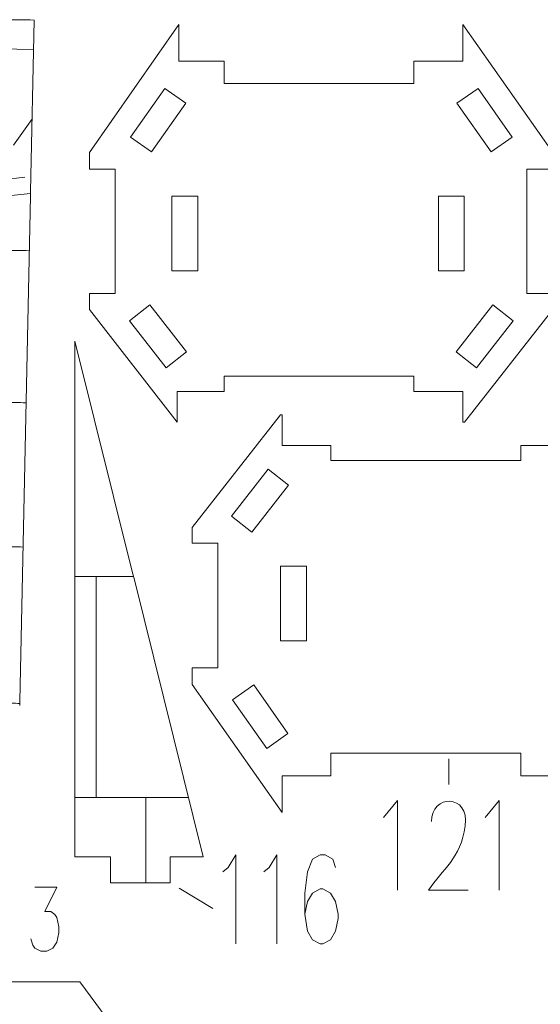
# Model space of a CAD drawing. Header units: millimetres. Extents: x -182 to 184, y -139 to 138.
# Tile 5 of 9: x -47 to 20, y 8 to 134. Entities that reach past the tile are written whole.
import ezdxf

# ---------------------------------------------------------------- set-up
doc = ezdxf.new("R2010")
doc.units = ezdxf.units.MM
doc.header["$MEASUREMENT"] = 0
doc.layers.add('Layer 1', color=7, linetype='Continuous')

msp = doc.modelspace()

# ---------------------------------------------------------------- linework, layer by layer
at = {"layer": 'Layer 1', "lineweight": 9}
for points, knots in [([(-45.6388, 112.0878), (-45.6388, 112.0878), (-45.1727, 134.0087), (-45.1727, 134.0087), (-45.1727, 134.0087), (-46.5086, 134.0401), (-48.1155, 134.055), (-49.4509, 134.0479), (-49.4509, 134.0479), (-63.7022, 133.9591), (-77.8606, 131.6785), (-91.4339, 127.2764), (-91.4339, 127.2764), (-91.4339, 127.2764), (-90.6795, 124.6924), (-90.6795, 124.6924)], [0, 0, 0, 0, 0.2, 0.2, 0.2, 0.2, 0.4, 0.4, 0.4, 0.4, 0.6, 0.6, 0.6, 0.6, 1, 1, 1, 1]), ([(-20.9048, 127.8864), (-20.9048, 127.8864), (-20.9048, 128.7665), (-20.9048, 128.7665), (-20.9048, 128.7665), (-20.9048, 128.7665), (-26.6789, 128.7665), (-26.6789, 128.7665), (-26.6789, 128.7665), (-26.6789, 128.7665), (-26.6789, 133.4456), (-26.6789, 133.4456), (-26.6789, 133.4456), (-26.6789, 133.4456), (-38.0947, 117.0638), (-38.0947, 117.0638), (-38.0947, 117.0638), (-38.0947, 117.0638), (-38.0947, 114.9457), (-38.0947, 114.9457), (-38.0947, 114.9457), (-38.0947, 114.9457), (-34.8303, 114.9457), (-34.8303, 114.9457), (-34.8303, 114.9457), (-34.8303, 114.9457), (-34.8303, 99.0103), (-34.8303, 99.0103), (-34.8303, 99.0103), (-34.8303, 99.0103), (-38.0947, 99.0103), (-38.0947, 99.0103), (-38.0947, 99.0103), (-38.0947, 99.0103), (-38.0947, 96.9748), (-38.0947, 96.9748), (-38.0947, 96.9748), (-38.0947, 96.9748), (-26.8991, 82.5806), (-26.8991, 82.5806), (-26.8991, 82.5806), (-26.8991, 82.5806), (-26.8991, 86.5033), (-26.8991, 86.5033), (-26.8991, 86.5033), (-26.8991, 86.5033), (-20.9048, 86.5033), (-20.9048, 86.5033), (-20.9048, 86.5033), (-20.9048, 86.5033), (-20.9048, 87.1866), (-20.9048, 87.1866)], [0, 0, 0, 0, 0.07142857, 0.07142857, 0.07142857, 0.07142857, 0.14285714, 0.14285714, 0.14285714, 0.14285714, 0.21428571, 0.21428571, 0.21428571, 0.21428571, 0.28571429, 0.28571429, 0.28571429, 0.28571429, 0.35714286, 0.35714286, 0.35714286, 0.35714286, 0.42857143, 0.42857143, 0.42857143, 0.42857143, 0.5, 0.5, 0.5, 0.5, 0.57142857, 0.57142857, 0.57142857, 0.57142857, 0.64285714, 0.64285714, 0.64285714, 0.64285714, 0.71428571, 0.71428571, 0.71428571, 0.71428571, 0.78571429, 0.78571429, 0.78571429, 0.78571429, 0.85714286, 0.85714286, 0.85714286, 0.85714286, 1, 1, 1, 1]), ([(3.3919, 87.1866), (3.3919, 87.1866), (3.3919, 86.5033), (3.3919, 86.5033), (3.3919, 86.5033), (3.3919, 86.5033), (9.6212, 86.5033), (9.6212, 86.5033), (9.6212, 86.5033), (9.6212, 86.5033), (9.6212, 82.5806), (9.6212, 82.5806), (9.6212, 82.5806), (9.6212, 82.5806), (9.8434, 82.5806), (9.8434, 82.5806), (9.8434, 82.5806), (9.8434, 82.5806), (21.1411, 96.9748), (21.1411, 96.9748), (21.1411, 96.9748), (21.1411, 96.9748), (21.1411, 99.0103), (21.1411, 99.0103), (21.1411, 99.0103), (21.1411, 99.0103), (17.8463, 99.0103), (17.8463, 99.0103), (17.8463, 99.0103), (17.8463, 99.0103), (17.8463, 114.9457), (17.8463, 114.9457), (17.8463, 114.9457), (17.8463, 114.9457), (21.1411, 114.9457), (21.1411, 114.9457), (21.1411, 114.9457), (21.1411, 114.9457), (21.1411, 117.0638), (21.1411, 117.0638), (21.1411, 117.0638), (21.1411, 117.0638), (9.6212, 133.4456), (9.6212, 133.4456), (9.6212, 133.4456), (9.6212, 133.4456), (9.6212, 128.7665), (9.6212, 128.7665), (9.6212, 128.7665), (9.6212, 128.7665), (3.3919, 128.7665), (3.3919, 128.7665), (3.3919, 128.7665), (3.3919, 128.7665), (3.3919, 127.8864), (3.3919, 127.8864)], [0, 0, 0, 0, 0.06666667, 0.06666667, 0.06666667, 0.06666667, 0.13333333, 0.13333333, 0.13333333, 0.13333333, 0.2, 0.2, 0.2, 0.2, 0.26666667, 0.26666667, 0.26666667, 0.26666667, 0.33333333, 0.33333333, 0.33333333, 0.33333333, 0.4, 0.4, 0.4, 0.4, 0.46666667, 0.46666667, 0.46666667, 0.46666667, 0.53333333, 0.53333333, 0.53333333, 0.53333333, 0.6, 0.6, 0.6, 0.6, 0.66666667, 0.66666667, 0.66666667, 0.66666667, 0.73333333, 0.73333333, 0.73333333, 0.73333333, 0.8, 0.8, 0.8, 0.8, 0.86666667, 0.86666667, 0.86666667, 0.86666667, 1, 1, 1, 1]), ([(3.3919, 127.3242), (3.3919, 127.3242), (3.3919, 125.8819), (3.3919, 125.8819), (3.3919, 125.8819), (3.3919, 125.8819), (-20.9048, 125.8819), (-20.9048, 125.8819), (-20.9048, 125.8819), (-20.9048, 125.8819), (-20.9048, 127.3242), (-20.9048, 127.3242)], [0, 0, 0, 0, 0.25, 0.25, 0.25, 0.25, 0.5, 0.5, 0.5, 0.5, 1, 1, 1, 1]), ([(-32.8692, 119.0258), (-32.8692, 119.0258), (-28.4909, 125.2624), (-28.4909, 125.2624), (-28.4909, 125.2624), (-28.4909, 125.2624), (-25.7884, 123.3652), (-25.7884, 123.3652), (-25.7884, 123.3652), (-25.7884, 123.3652), (-30.1666, 117.1286), (-30.1666, 117.1286), (-30.1666, 117.1286), (-30.1666, 117.1286), (-32.8692, 119.0258), (-32.8692, 119.0258)], [0, 0, 0, 0, 0.2, 0.2, 0.2, 0.2, 0.4, 0.4, 0.4, 0.4, 0.6, 0.6, 0.6, 0.6, 1, 1, 1, 1]), ([(15.9612, 119.0258), (15.9612, 119.0258), (13.2587, 117.1286), (13.2587, 117.1286), (13.2587, 117.1286), (13.2587, 117.1286), (8.8804, 123.3652), (8.8804, 123.3652), (8.8804, 123.3652), (8.8804, 123.3652), (11.5829, 125.2624), (11.5829, 125.2624), (11.5829, 125.2624), (11.5829, 125.2624), (15.9612, 119.0258), (15.9612, 119.0258)], [0, 0, 0, 0, 0.2, 0.2, 0.2, 0.2, 0.4, 0.4, 0.4, 0.4, 0.6, 0.6, 0.6, 0.6, 1, 1, 1, 1]), ([(-27.5657, 101.9251), (-27.5657, 101.9251), (-27.5657, 111.4734), (-27.5657, 111.4734), (-27.5657, 111.4734), (-27.5657, 111.4734), (-24.2637, 111.4734), (-24.2637, 111.4734), (-24.2637, 111.4734), (-24.2637, 111.4734), (-24.2637, 101.9251), (-24.2637, 101.9251), (-24.2637, 101.9251), (-24.2637, 101.9251), (-27.5657, 101.9251), (-27.5657, 101.9251)], [0, 0, 0, 0, 0.2, 0.2, 0.2, 0.2, 0.4, 0.4, 0.4, 0.4, 0.6, 0.6, 0.6, 0.6, 1, 1, 1, 1]), ([(6.5243, 101.9251), (6.5243, 101.9251), (6.5243, 111.4734), (6.5243, 111.4734), (6.5243, 111.4734), (6.5243, 111.4734), (9.8263, 111.4734), (9.8263, 111.4734), (9.8263, 111.4734), (9.8263, 111.4734), (9.8263, 101.9251), (9.8263, 101.9251), (9.8263, 101.9251), (9.8263, 101.9251), (6.5243, 101.9251), (6.5243, 101.9251)], [0, 0, 0, 0, 0.2, 0.2, 0.2, 0.2, 0.4, 0.4, 0.4, 0.4, 0.6, 0.6, 0.6, 0.6, 1, 1, 1, 1]), ([(-30.3973, 97.5689), (-30.3973, 97.5689), (-25.7039, 91.5659), (-25.7039, 91.5659), (-25.7039, 91.5659), (-25.7039, 91.5659), (-28.3052, 89.5321), (-28.3052, 89.5321), (-28.3052, 89.5321), (-28.3052, 89.5321), (-32.9986, 95.5351), (-32.9986, 95.5351), (-32.9986, 95.5351), (-32.9986, 95.5351), (-30.3973, 97.5689), (-30.3973, 97.5689)], [0, 0, 0, 0, 0.2, 0.2, 0.2, 0.2, 0.4, 0.4, 0.4, 0.4, 0.6, 0.6, 0.6, 0.6, 1, 1, 1, 1]), ([(11.3972, 89.5321), (11.3972, 89.5321), (8.7959, 91.5659), (8.7959, 91.5659), (8.7959, 91.5659), (8.7959, 91.5659), (13.4894, 97.5689), (13.4894, 97.5689), (13.4894, 97.5689), (13.4894, 97.5689), (16.0907, 95.5351), (16.0907, 95.5351), (16.0907, 95.5351), (16.0907, 95.5351), (11.3972, 89.5321), (11.3972, 89.5321)], [0, 0, 0, 0, 0.2, 0.2, 0.2, 0.2, 0.4, 0.4, 0.4, 0.4, 0.6, 0.6, 0.6, 0.6, 1, 1, 1, 1]), ([(-32.5481, 63.0902), (-32.5481, 63.0902), (-39.9657, 92.9056), (-39.9657, 92.9056), (-39.9657, 92.9056), (-39.9657, 92.9056), (-39.9657, 63.0985), (-39.9657, 63.0985)], [0, 0, 0, 0, 0.33333333, 0.33333333, 0.33333333, 0.33333333, 1, 1, 1, 1]), ([(-20.9048, 87.7488), (-20.9048, 87.7488), (-20.9048, 88.432), (-20.9048, 88.432), (-20.9048, 88.432), (-20.9048, 88.432), (3.3919, 88.432), (3.3919, 88.432), (3.3919, 88.432), (3.3919, 88.432), (3.3919, 87.7488), (3.3919, 87.7488)], [0, 0, 0, 0, 0.25, 0.25, 0.25, 0.25, 0.5, 0.5, 0.5, 0.5, 1, 1, 1, 1]), ([(-7.2372, 78.7878), (-7.2372, 78.7878), (-7.2372, 79.5711), (-7.2372, 79.5711), (-7.2372, 79.5711), (-7.2372, 79.5711), (-13.4665, 79.5711), (-13.4665, 79.5711), (-13.4665, 79.5711), (-13.4665, 79.5711), (-13.4665, 83.4938), (-13.4665, 83.4938), (-13.4665, 83.4938), (-13.4665, 83.4938), (-13.6887, 83.4938), (-13.6887, 83.4938), (-13.6887, 83.4938), (-13.6887, 83.4938), (-24.9864, 69.0996), (-24.9864, 69.0996), (-24.9864, 69.0996), (-24.9864, 69.0996), (-24.9864, 67.0641), (-24.9864, 67.0641), (-24.9864, 67.0641), (-24.9864, 67.0641), (-21.6916, 67.0641), (-21.6916, 67.0641), (-21.6916, 67.0641), (-21.6916, 67.0641), (-21.6916, 61.039), (-21.6916, 61.039), (-21.6916, 61.039), (-21.6916, 61.039), (-21.6916, 51.1287), (-21.6916, 51.1287), (-21.6916, 51.1287), (-21.6916, 51.1287), (-24.9864, 51.1287), (-24.9864, 51.1287), (-24.9864, 51.1287), (-24.9864, 51.1287), (-24.9864, 49.0106), (-24.9864, 49.0106), (-24.9864, 49.0106), (-24.9864, 49.0106), (-13.4665, 32.6288), (-13.4665, 32.6288), (-13.4665, 32.6288), (-13.4665, 32.6288), (-13.4665, 37.3079), (-13.4665, 37.3079), (-13.4665, 37.3079), (-13.4665, 37.3079), (-7.2372, 37.3079), (-7.2372, 37.3079), (-7.2372, 37.3079), (-7.2372, 37.3079), (-7.2372, 38.5685), (-7.2372, 38.5685)], [0, 0, 0, 0, 0.0625, 0.0625, 0.0625, 0.0625, 0.125, 0.125, 0.125, 0.125, 0.1875, 0.1875, 0.1875, 0.1875, 0.25, 0.25, 0.25, 0.25, 0.3125, 0.3125, 0.3125, 0.3125, 0.375, 0.375, 0.375, 0.375, 0.4375, 0.4375, 0.4375, 0.4375, 0.5, 0.5, 0.5, 0.5, 0.5625, 0.5625, 0.5625, 0.5625, 0.625, 0.625, 0.625, 0.625, 0.6875, 0.6875, 0.6875, 0.6875, 0.75, 0.75, 0.75, 0.75, 0.8125, 0.8125, 0.8125, 0.8125, 0.875, 0.875, 0.875, 0.875, 1, 1, 1, 1]), ([(17.0595, 38.5685), (17.0595, 38.5685), (17.0595, 37.3079), (17.0595, 37.3079), (17.0595, 37.3079), (17.0595, 37.3079), (22.8336, 37.3079), (22.8336, 37.3079), (22.8336, 37.3079), (22.8336, 37.3079), (22.8336, 32.6288), (22.8336, 32.6288), (22.8336, 32.6288), (22.8336, 32.6288), (34.2494, 49.0106), (34.2494, 49.0106), (34.2494, 49.0106), (34.2494, 49.0106), (34.2494, 51.1287), (34.2494, 51.1287), (34.2494, 51.1287), (34.2494, 51.1287), (30.985, 51.1287), (30.985, 51.1287), (30.985, 51.1287), (30.985, 51.1287), (30.985, 57.5112), (30.985, 57.5112), (30.985, 57.5112), (30.985, 57.5112), (30.985, 67.0641), (30.985, 67.0641), (30.985, 67.0641), (30.985, 67.0641), (34.2494, 67.0641), (34.2494, 67.0641), (34.2494, 67.0641), (34.2494, 67.0641), (34.2494, 69.0996), (34.2494, 69.0996), (34.2494, 69.0996), (34.2494, 69.0996), (23.0538, 83.4938), (23.0538, 83.4938), (23.0538, 83.4938), (23.0538, 83.4938), (23.0538, 79.5711), (23.0538, 79.5711), (23.0538, 79.5711), (23.0538, 79.5711), (17.0595, 79.5711), (17.0595, 79.5711), (17.0595, 79.5711), (17.0595, 79.5711), (17.0595, 78.7878), (17.0595, 78.7878)], [0, 0, 0, 0, 0.06666667, 0.06666667, 0.06666667, 0.06666667, 0.13333333, 0.13333333, 0.13333333, 0.13333333, 0.2, 0.2, 0.2, 0.2, 0.26666667, 0.26666667, 0.26666667, 0.26666667, 0.33333333, 0.33333333, 0.33333333, 0.33333333, 0.4, 0.4, 0.4, 0.4, 0.46666667, 0.46666667, 0.46666667, 0.46666667, 0.53333333, 0.53333333, 0.53333333, 0.53333333, 0.6, 0.6, 0.6, 0.6, 0.66666667, 0.66666667, 0.66666667, 0.66666667, 0.73333333, 0.73333333, 0.73333333, 0.73333333, 0.8, 0.8, 0.8, 0.8, 0.86666667, 0.86666667, 0.86666667, 0.86666667, 1, 1, 1, 1]), ([(17.0595, 78.2254), (17.0595, 78.2254), (17.0595, 77.6424), (17.0595, 77.6424), (17.0595, 77.6424), (17.0595, 77.6424), (-7.2372, 77.6424), (-7.2372, 77.6424), (-7.2372, 77.6424), (-7.2372, 77.6424), (-7.2372, 78.2254), (-7.2372, 78.2254)], [0, 0, 0, 0, 0.25, 0.25, 0.25, 0.25, 0.5, 0.5, 0.5, 0.5, 1, 1, 1, 1]), ([(-15.2425, 76.5423), (-15.2425, 76.5423), (-12.6412, 74.5085), (-12.6412, 74.5085), (-12.6412, 74.5085), (-12.6412, 74.5085), (-17.3347, 68.5055), (-17.3347, 68.5055), (-17.3347, 68.5055), (-17.3347, 68.5055), (-19.936, 70.5393), (-19.936, 70.5393), (-19.936, 70.5393), (-19.936, 70.5393), (-15.2425, 76.5423), (-15.2425, 76.5423)], [0, 0, 0, 0, 0.2, 0.2, 0.2, 0.2, 0.4, 0.4, 0.4, 0.4, 0.6, 0.6, 0.6, 0.6, 1, 1, 1, 1]), ([(-10.3696, 64.1493), (-10.3696, 64.1493), (-10.3696, 54.601), (-10.3696, 54.601), (-10.3696, 54.601), (-10.3696, 54.601), (-13.6716, 54.601), (-13.6716, 54.601), (-13.6716, 54.601), (-13.6716, 54.601), (-13.6716, 64.1493), (-13.6716, 64.1493), (-13.6716, 64.1493), (-13.6716, 64.1493), (-10.3696, 64.1493), (-10.3696, 64.1493)], [0, 0, 0, 0, 0.2, 0.2, 0.2, 0.2, 0.4, 0.4, 0.4, 0.4, 0.6, 0.6, 0.6, 0.6, 1, 1, 1, 1]), ([(-39.9657, 62.5363), (-39.9657, 62.5363), (-39.9657, 26.9392), (-39.9657, 26.9392), (-39.9657, 26.9392), (-39.9657, 26.9392), (-35.4109, 26.9392), (-35.4109, 26.9392), (-35.4109, 26.9392), (-35.4109, 26.9392), (-35.4109, 25.5693), (-35.4109, 25.5693)], [0, 0, 0, 0, 0.25, 0.25, 0.25, 0.25, 0.5, 0.5, 0.5, 0.5, 1, 1, 1, 1]), ([(-27.7909, 25.5693), (-27.7909, 25.5693), (-27.7909, 26.9392), (-27.7909, 26.9392), (-27.7909, 26.9392), (-27.7909, 26.9392), (-23.5543, 26.9392), (-23.5543, 26.9392), (-23.5543, 26.9392), (-23.5543, 26.9392), (-32.4124, 62.5446), (-32.4124, 62.5446)], [0, 0, 0, 0, 0.25, 0.25, 0.25, 0.25, 0.5, 0.5, 0.5, 0.5, 1, 1, 1, 1]), ([(-19.8065, 47.0486), (-19.8065, 47.0486), (-17.104, 48.9458), (-17.104, 48.9458), (-17.104, 48.9458), (-17.104, 48.9458), (-12.7257, 42.7092), (-12.7257, 42.7092), (-12.7257, 42.7092), (-12.7257, 42.7092), (-15.4282, 40.812), (-15.4282, 40.812), (-15.4282, 40.812), (-15.4282, 40.812), (-19.8065, 47.0486), (-19.8065, 47.0486)], [0, 0, 0, 0, 0.2, 0.2, 0.2, 0.2, 0.4, 0.4, 0.4, 0.4, 0.6, 0.6, 0.6, 0.6, 1, 1, 1, 1]), ([(-7.2372, 39.1307), (-7.2372, 39.1307), (-7.2372, 40.1925), (-7.2372, 40.1925), (-7.2372, 40.1925), (-7.2372, 40.1925), (17.0595, 40.1925), (17.0595, 40.1925), (17.0595, 40.1925), (17.0595, 40.1925), (17.0595, 39.1307), (17.0595, 39.1307)], [0, 0, 0, 0, 0.25, 0.25, 0.25, 0.25, 0.5, 0.5, 0.5, 0.5, 1, 1, 1, 1]), ([(-35.4109, 25.0071), (-35.4109, 25.0071), (-35.4109, 23.6372), (-35.4109, 23.6372), (-35.4109, 23.6372), (-35.4109, 23.6372), (-27.7909, 23.6372), (-27.7909, 23.6372), (-27.7909, 23.6372), (-27.7909, 23.6372), (-27.7909, 25.0071), (-27.7909, 25.0071)], [0, 0, 0, 0, 0.25, 0.25, 0.25, 0.25, 0.5, 0.5, 0.5, 0.5, 1, 1, 1, 1]), ([(-32.6099, 0.5131), (-32.6099, 0.5131), (-32.6099, 1.8438), (-32.6099, 1.8438), (-32.6099, 1.8438), (-32.6099, 1.8438), (-39.327, 10.9552), (-39.327, 10.9552), (-39.327, 10.9552), (-39.327, 10.9552), (-70.3037, 10.9552), (-70.3037, 10.9552), (-70.3037, 10.9552), (-70.3037, 10.9552), (-77.3343, 1.4186), (-77.3343, 1.4186), (-77.3343, 1.4186), (-77.3343, 1.4186), (-77.3343, 0.5131), (-77.3343, 0.5131)], [0, 0, 0, 0, 0.16666667, 0.16666667, 0.16666667, 0.16666667, 0.33333333, 0.33333333, 0.33333333, 0.33333333, 0.5, 0.5, 0.5, 0.5, 0.66666667, 0.66666667, 0.66666667, 0.66666667, 1, 1, 1, 1])]:
    msp.add_open_spline(points, degree=3, knots=knots, dxfattribs=at)
at = {"layer": 'Layer 1', "color": 5, "lineweight": 9}
for points in [[(-49.5549, 130.3463), (-49.5549, 130.3463), (-45.2525, 130.2548), (-45.2525, 130.2548)], [(-47.8324, 117.9815), (-47.8324, 117.9815), (-45.4863, 121.2668), (-45.4863, 121.2668)], [(-32.4803, 62.8174), (-32.4803, 62.8174), (-39.9657, 62.8174), (-39.9657, 62.8174)], [(-37.2439, 34.5457), (-37.2439, 34.5457), (-37.2439, 62.8174), (-37.2439, 62.8174)], [(-25.4468, 34.5457), (-25.4468, 34.5457), (-39.9657, 34.5457), (-39.9657, 34.5457)], [(-30.8939, 34.5457), (-30.8939, 34.5457), (-30.8939, 23.6372), (-30.8939, 23.6372)]]:
    msp.add_open_spline(points, degree=3, dxfattribs=at)
at = {"layer": 'Layer 1', "color": 1, "lineweight": 9}
for points in [[(-20.9048, 127.3242), (-20.9048, 127.3242), (-20.9046, 127.8864), (-20.9046, 127.8864)], [(3.3919, 127.3242), (3.3919, 127.3242), (3.3921, 127.8864), (3.3921, 127.8864)], [(-45.6504, 111.5258), (-45.6504, 111.5258), (-45.639, 112.0878), (-45.639, 112.0878)], [(-20.9048, 87.1866), (-20.9048, 87.1866), (-20.9046, 87.7488), (-20.9046, 87.7488)], [(3.3919, 87.1866), (3.3919, 87.1866), (3.3921, 87.7488), (3.3921, 87.7488)], [(-7.2461, 78.2256), (-7.2461, 78.2256), (-7.2283, 78.7876), (-7.2283, 78.7876)], [(17.0506, 78.2256), (17.0506, 78.2256), (17.0684, 78.7876), (17.0684, 78.7876)], [(-39.9656, 62.5363), (-39.9656, 62.5363), (-39.9658, 63.0985), (-39.9658, 63.0985)], [(-32.4124, 62.5446), (-32.4124, 62.5446), (-32.5482, 63.0902), (-32.5482, 63.0902)], [(-47.0375, 46.2905), (-47.0375, 46.2905), (-47.0261, 46.8525), (-47.0261, 46.8525)], [(-7.2373, 38.5685), (-7.2373, 38.5685), (-7.2371, 39.1307), (-7.2371, 39.1307)], [(7.8408, 36.2013), (7.8408, 36.2013), (7.8408, 39.498), (7.8408, 39.498)], [(17.0596, 38.5685), (17.0596, 38.5685), (17.0594, 39.1307), (17.0594, 39.1307)], [(-35.411, 25.0071), (-35.411, 25.0071), (-35.4108, 25.5693), (-35.4108, 25.5693)], [(-27.791, 25.0071), (-27.791, 25.0071), (-27.7908, 25.5693), (-27.7908, 25.5693)], [(-22.3568, 20.3345), (-22.3568, 20.3345), (-26.6618, 22.9509), (-26.6618, 22.9509)]]:
    msp.add_open_spline(points, degree=3, dxfattribs=at)
at = {"layer": 'Layer 1', "color": 5, "lineweight": 9}
for points in [[(-45.6447, 111.8068), (-45.6447, 111.8068), (-64.7031, 109.835), (-64.7031, 109.835), (-64.7031, 109.835), (-64.7031, 109.835), (-72.3327, 116.1341), (-72.3327, 116.1341)], [(-46.3668, 113.8933), (-46.3668, 113.8933), (-60.7225, 112.215), (-60.7225, 112.215), (-60.7225, 112.215), (-60.7225, 112.215), (-62.0913, 110.1052), (-62.0913, 110.1052)], [(-83.2434, 99.2215), (-72.5036, 102.6784), (-61.0505, 104.5456), (-49.1613, 104.5456), (-49.1613, 104.5456), (-48.037, 104.5456), (-46.9165, 104.5288), (-45.8002, 104.4957)], [(-77.7862, 80.5293), (-68.7798, 83.4871), (-59.1574, 85.0872), (-49.1613, 85.0872), (-49.1613, 85.0872), (-48.1751, 85.0872), (-47.1926, 85.0715), (-46.2139, 85.0406)], [(-57.5574, 66.1518), (-54.8023, 66.4664), (-52.0006, 66.628), (-49.1613, 66.628), (-49.1613, 66.628), (-48.3061, 66.628), (-47.4543, 66.6133), (-46.6063, 66.5842)], [(-66.9907, 43.5517), (-61.4172, 45.5341), (-55.4152, 46.6134), (-49.1613, 46.6134), (-49.1613, 46.6134), (-48.4481, 46.6134), (-47.7382, 46.5993), (-47.0318, 46.5715)]]:
    msp.add_open_spline(points, degree=3, knots=[0, 0, 0, 0, 0.33333333, 0.33333333, 0.33333333, 0.33333333, 1, 1, 1, 1], dxfattribs=at)
at = {"layer": 'Layer 1', "lineweight": 9}
msp.add_open_spline([(-47.0259, 46.8525), (-47.0259, 46.8525), (-45.6508, 111.5258), (-45.6508, 111.5258)], degree=3, dxfattribs=at)
at = {"layer": 'Layer 1', "color": 1, "lineweight": 9}
for points, knots in [([(-0.5065, 31.9902), (-0.5065, 31.9902), (1.2897, 34.1735), (1.2897, 34.1735), (1.2897, 34.1735), (1.2897, 34.1735), (1.2897, 22.6825), (1.2897, 22.6825)], [0, 0, 0, 0, 0.33333333, 0.33333333, 0.33333333, 0.33333333, 1, 1, 1, 1]), ([(5.6181, 31.4485), (5.6181, 34.9657), (10.5157, 35.0691), (9.9465, 30.8903), (9.9465, 30.8903), (9.3774, 26.7116), (7.0141, 25.35), (5.261, 22.6825), (5.261, 22.6825), (5.261, 22.6825), (10.3145, 22.6825), (10.3145, 22.6825)], [0, 0, 0, 0, 0.25, 0.25, 0.25, 0.25, 0.5, 0.5, 0.5, 0.5, 1, 1, 1, 1]), ([(12.4786, 31.9902), (12.4786, 31.9902), (14.275, 34.1735), (14.275, 34.1735), (14.275, 34.1735), (14.275, 34.1735), (14.275, 22.6825), (14.275, 22.6825)], [0, 0, 0, 0, 0.33333333, 0.33333333, 0.33333333, 0.33333333, 1, 1, 1, 1]), ([(-21.0391, 25.0154), (-21.0391, 25.0154), (-20.3812, 25.5691), (-20.3812, 25.5691), (-20.3812, 25.5691), (-20.3812, 25.5691), (-19.3992, 27.1975), (-19.3992, 27.1975), (-19.3992, 27.1975), (-19.3992, 27.1975), (-19.3992, 15.7981), (-19.3992, 15.7981)], [0, 0, 0, 0, 0.25, 0.25, 0.25, 0.25, 0.5, 0.5, 0.5, 0.5, 1, 1, 1, 1]), ([(-15.8052, 25.0154), (-15.8052, 25.0154), (-15.1473, 25.5691), (-15.1473, 25.5691), (-15.1473, 25.5691), (-15.1473, 25.5691), (-14.1654, 27.1975), (-14.1654, 27.1975), (-14.1654, 27.1975), (-14.1654, 27.1975), (-14.1654, 15.7981), (-14.1654, 15.7981)], [0, 0, 0, 0, 0.25, 0.25, 0.25, 0.25, 0.5, 0.5, 0.5, 0.5, 1, 1, 1, 1]), ([(-6.6337, 25.5691), (-6.6337, 25.5691), (-6.9675, 26.6439), (-6.9675, 26.6439), (-6.9675, 26.6439), (-6.9675, 26.6439), (-7.9495, 27.1975), (-7.9495, 27.1975), (-7.9495, 27.1975), (-7.9495, 27.1975), (-8.5976, 27.1975), (-8.5976, 27.1975), (-8.5976, 27.1975), (-8.5976, 27.1975), (-9.5796, 26.6439), (-9.5796, 26.6439), (-9.5796, 26.6439), (-9.5796, 26.6439), (-10.2375, 25.0154), (-10.2375, 25.0154), (-10.2375, 25.0154), (-10.2375, 25.0154), (-10.5615, 22.3121), (-10.5615, 22.3121), (-10.5615, 22.3121), (-10.5615, 22.3121), (-10.5615, 19.5925), (-10.5615, 19.5925), (-10.5615, 19.5925), (-10.5615, 19.5925), (-10.2375, 17.4266), (-10.2375, 17.4266), (-10.2375, 17.4266), (-10.2375, 17.4266), (-9.5796, 16.3355), (-9.5796, 16.3355), (-9.5796, 16.3355), (-9.5796, 16.3355), (-8.5976, 15.7981), (-8.5976, 15.7981), (-8.5976, 15.7981), (-8.5976, 15.7981), (-8.2736, 15.7981), (-8.2736, 15.7981), (-8.2736, 15.7981), (-8.2736, 15.7981), (-7.2916, 16.3355), (-7.2916, 16.3355), (-7.2916, 16.3355), (-7.2916, 16.3355), (-6.6337, 17.4266), (-6.6337, 17.4266), (-6.6337, 17.4266), (-6.6337, 17.4266), (-6.3096, 19.0551), (-6.3096, 19.0551), (-6.3096, 19.0551), (-6.3096, 19.0551), (-6.3096, 19.5925), (-6.3096, 19.5925), (-6.3096, 19.5925), (-6.3096, 19.5925), (-6.6337, 21.221), (-6.6337, 21.221), (-6.6337, 21.221), (-6.6337, 21.221), (-7.2916, 22.3121), (-7.2916, 22.3121), (-7.2916, 22.3121), (-7.2916, 22.3121), (-8.2736, 22.8495), (-8.2736, 22.8495), (-8.2736, 22.8495), (-8.2736, 22.8495), (-8.5976, 22.8495), (-8.5976, 22.8495), (-8.5976, 22.8495), (-8.5976, 22.8495), (-9.5796, 22.3121), (-9.5796, 22.3121), (-9.5796, 22.3121), (-9.5796, 22.3121), (-10.2375, 21.221), (-10.2375, 21.221), (-10.2375, 21.221), (-10.2375, 21.221), (-10.5615, 19.5925), (-10.5615, 19.5925)], [0, 0, 0, 0, 0.04347826, 0.04347826, 0.04347826, 0.04347826, 0.08695652, 0.08695652, 0.08695652, 0.08695652, 0.13043478, 0.13043478, 0.13043478, 0.13043478, 0.17391304, 0.17391304, 0.17391304, 0.17391304, 0.2173913, 0.2173913, 0.2173913, 0.2173913, 0.26086957, 0.26086957, 0.26086957, 0.26086957, 0.30434783, 0.30434783, 0.30434783, 0.30434783, 0.34782609, 0.34782609, 0.34782609, 0.34782609, 0.39130435, 0.39130435, 0.39130435, 0.39130435, 0.43478261, 0.43478261, 0.43478261, 0.43478261, 0.47826087, 0.47826087, 0.47826087, 0.47826087, 0.52173913, 0.52173913, 0.52173913, 0.52173913, 0.56521739, 0.56521739, 0.56521739, 0.56521739, 0.60869565, 0.60869565, 0.60869565, 0.60869565, 0.65217391, 0.65217391, 0.65217391, 0.65217391, 0.69565217, 0.69565217, 0.69565217, 0.69565217, 0.73913043, 0.73913043, 0.73913043, 0.73913043, 0.7826087, 0.7826087, 0.7826087, 0.7826087, 0.82608696, 0.82608696, 0.82608696, 0.82608696, 0.86956522, 0.86956522, 0.86956522, 0.86956522, 0.91304348, 0.91304348, 0.91304348, 0.91304348, 1, 1, 1, 1]), ([(-45.1165, 23.0687), (-45.1165, 23.0687), (-42.2853, 23.0687), (-42.2853, 23.0687), (-42.2853, 23.0687), (-42.2853, 23.0687), (-43.8282, 19.9556), (-43.8282, 19.9556), (-43.8282, 19.9556), (-43.8282, 19.9556), (-43.0567, 19.9556), (-43.0567, 19.9556), (-43.0567, 19.9556), (-43.0567, 19.9556), (-42.5398, 19.5577), (-42.5398, 19.5577), (-42.5398, 19.5577), (-42.5398, 19.5577), (-42.2853, 19.1715), (-42.2853, 19.1715), (-42.2853, 19.1715), (-42.2853, 19.1715), (-42.0307, 18.0012), (-42.0307, 18.0012), (-42.0307, 18.0012), (-42.0307, 18.0012), (-42.0307, 17.2171), (-42.0307, 17.2171), (-42.0307, 17.2171), (-42.0307, 17.2171), (-42.2853, 16.0467), (-42.2853, 16.0467), (-42.2853, 16.0467), (-42.2853, 16.0467), (-42.8021, 15.2743), (-42.8021, 15.2743), (-42.8021, 15.2743), (-42.8021, 15.2743), (-43.5736, 14.8764), (-43.5736, 14.8764), (-43.5736, 14.8764), (-43.5736, 14.8764), (-44.345, 14.8764), (-44.345, 14.8764), (-44.345, 14.8764), (-44.345, 14.8764), (-45.1165, 15.2743), (-45.1165, 15.2743), (-45.1165, 15.2743), (-45.1165, 15.2743), (-45.3711, 15.6605), (-45.3711, 15.6605), (-45.3711, 15.6605), (-45.3711, 15.6605), (-45.6257, 16.4446), (-45.6257, 16.4446)], [0, 0, 0, 0, 0.06666667, 0.06666667, 0.06666667, 0.06666667, 0.13333333, 0.13333333, 0.13333333, 0.13333333, 0.2, 0.2, 0.2, 0.2, 0.26666667, 0.26666667, 0.26666667, 0.26666667, 0.33333333, 0.33333333, 0.33333333, 0.33333333, 0.4, 0.4, 0.4, 0.4, 0.46666667, 0.46666667, 0.46666667, 0.46666667, 0.53333333, 0.53333333, 0.53333333, 0.53333333, 0.6, 0.6, 0.6, 0.6, 0.66666667, 0.66666667, 0.66666667, 0.66666667, 0.73333333, 0.73333333, 0.73333333, 0.73333333, 0.8, 0.8, 0.8, 0.8, 0.86666667, 0.86666667, 0.86666667, 0.86666667, 1, 1, 1, 1])]:
    msp.add_open_spline(points, degree=3, knots=knots, dxfattribs=at)

doc.saveas('drawing.dxf')
